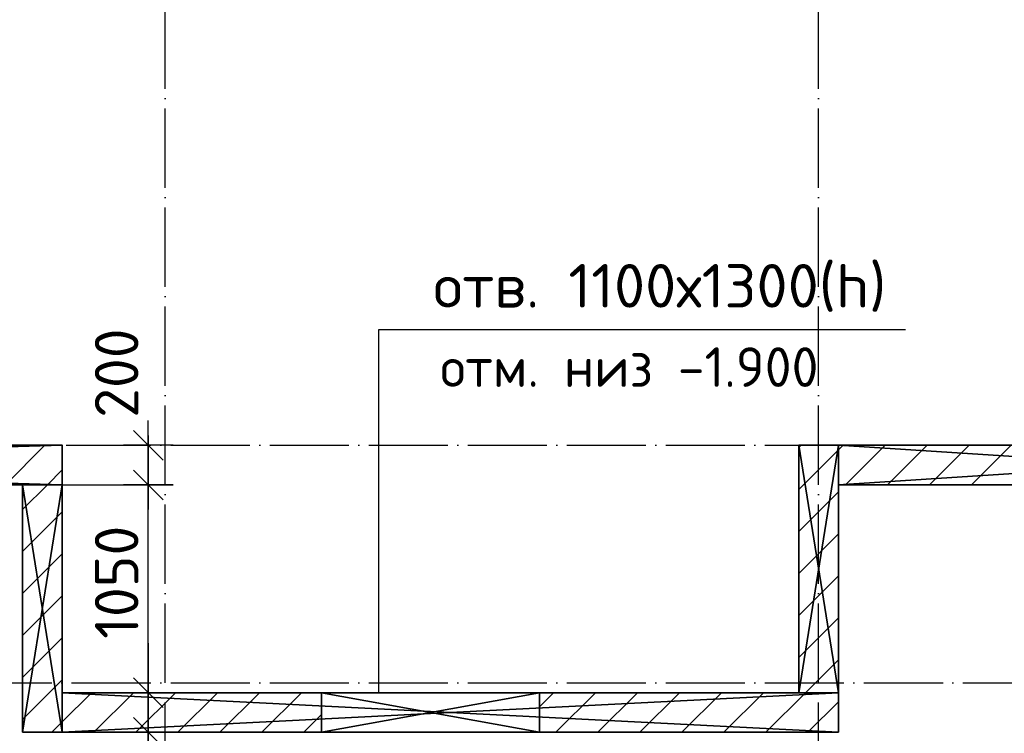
# Model space of a CAD drawing. Header units: millimetres. Extents: x 40580 to 559114, y -343730 to 81020.
# Tile 77 of 256: x 213926 to 218898, y -82259 to -78654. Entities that reach past the tile are written whole.
import ezdxf
from ezdxf.enums import TextEntityAlignment as Align

# ---------------------------------------------------------------- set-up
doc = ezdxf.new("R2010")
doc.units = ezdxf.units.MM
doc.linetypes.add('______11', pattern=[500, 400, -50, 0, -50])
doc.linetypes.add('______5', pattern=[1100, 800, -100, 100, -100])
for name, color, linetype in [('____________', 7, 'Continuous'), ('___________________', 253, '______5'), ('______________________', 7, 'Continuous'), ('________________________2', 7, 'Continuous')]:
    doc.layers.add(name, color=color, linetype=linetype)
doc.styles.add('ISOCPEUR', font='isocpeur.ttf')

# ---------------------------------------------------------------- blocks, each defined once
blk = doc.blocks.new('ALL_ML_STRICH')
at = {"color": 0, "linetype": 'ByBlock', "lineweight": -2}
for p, q in [((0, -0.5), (0, 0.5)), ((-0.3, -0.3), (0.3, 0.3)), ((-1, 0), (0.5, 0))]:
    blk.add_line(p, q, dxfattribs=at)

msp = doc.modelspace()

# ---------------------------------------------------------------- linework, layer by layer
at = {"layer": '____________', "color": 253, "linetype": '______11'}
for p, q in [((217860.5, -80815.2), (217871.6, -80804.1)), ((218095.9, -81004.1), (218295.9, -80804.1)), ((218520.1, -81004.1), (218720.1, -80804.1)), ((217860.5, -81239.4), (218060.5, -81039.4)), ((213940.5, -81341.1), (214140.5, -81141.1)), ((217860.5, -81663.7), (218060.5, -81463.7)), ((213940.5, -81765.3), (214140.5, -81565.3)), ((217894.4, -82054.1), (218060.5, -81888)), ((213940.5, -82189.6), (214140.5, -81989.6)), ((216550.5, -82125.2), (216621.6, -82054.1)), ((216845.9, -82254.1), (217045.9, -82054.1)), ((217270.1, -82254.1), (217470.1, -82054.1)), ((217694.4, -82254.1), (217894.4, -82054.1))]:
    msp.add_line(p, q, dxfattribs=at)
at = {"layer": '____________', "color": 253, "linetype": '______5'}
for p, q in [((218060.5, -80827.3), (218083.7, -80804.1)), ((218308, -81004.1), (218508, -80804.1)), ((218732.2, -81004.1), (218932.2, -80804.1)), ((217860.5, -81027.3), (218060.5, -80827.3)), ((213940.5, -81128.9), (214065.3, -81004.1)), ((217860.5, -81451.6), (218060.5, -81251.6)), ((213940.5, -81553.2), (214140.5, -81353.2)), ((217860.5, -81875.8), (218060.5, -81675.8)), ((213940.5, -81977.5), (214140.5, -81777.5)), ((214140.5, -82201.7), (214288.1, -82054.1)), ((216633.7, -82254.1), (216833.7, -82054.1)), ((217058, -82254.1), (217258, -82054.1)), ((217482.2, -82254.1), (217682.2, -82054.1)), ((217906.5, -82254.1), (218060.5, -82100.1)), ((214088.1, -82254.1), (214140.5, -82201.7))]:
    msp.add_line(p, q, dxfattribs=at)
at = {"layer": '____________', "color": 253, "linetype": '______11'}
for points in [[(213853.2, -81004.1), (213853.2, -81004.1), (213853.2, -81004.1), (213853.2, -81004.1), (214053.2, -80804.1)], [(214300.3, -82254.1), (214300.3, -82254.1), (214500.3, -82054.1)], [(214724.5, -82254.1), (214724.5, -82254.1), (214924.5, -82054.1)], [(215148.8, -82254.1), (215148.8, -82254.1), (215348.8, -82054.1)]]:
    msp.add_lwpolyline(points, dxfattribs=at)
at = {"layer": '____________', "color": 253, "linetype": '______5'}
for points in [[(214065.3, -81004.1), (214065.3, -81004.1), (214065.3, -81004.1), (214065.3, -81004.1), (214140.5, -80928.9)], [(214512.4, -82254.1), (214512.4, -82254.1), (214712.4, -82054.1)], [(214936.7, -82254.1), (214936.7, -82254.1), (215136.7, -82054.1)], [(215360.9, -82254.1), (215360.9, -82254.1), (215450.5, -82164.5)]]:
    msp.add_lwpolyline(points, dxfattribs=at)
at = {"layer": '___________________', "color": 253, "linetype": '______11'}
for p, q in [((214660.5, -85004.1), (214660.5, -64804.1)), ((214660.5, -85004.1), (214660.5, -64804.1)), ((217960.5, -85004.1), (217960.5, -64804.1)), ((217960.5, -85004.1), (217960.5, -64804.1)), ((177180.5, -80804.1), (224260.5, -80804.1)), ((177180.5, -80804.1), (224260.5, -80804.1)), ((177180.5, -82004.1), (224260.5, -82004.1)), ((177180.5, -82004.1), (224260.5, -82004.1))]:
    msp.add_line(p, q, dxfattribs=at)
at = {"layer": '______________________', "color": 253, "linetype": 'Continuous'}
for p, q in [((214160.5, -80804.1), (214575.1, -80804.1)), ((213960.5, -81004.1), (214575.1, -81004.1)), ((213960.5, -81004.1), (214575.1, -81004.1)), ((214160.5, -82054.1), (214575.1, -82054.1)), ((214160.5, -82054.1), (214575.1, -82054.1)), ((213960.5, -82254.1), (214575.1, -82254.1))]:
    msp.add_line(p, q, dxfattribs=at)
at = {"layer": '______________________', "color": 7, "linetype": 'Continuous'}
for p, q in [((214575.1, -81004.1), (214575.1, -80804.1)), ((214575.1, -82054.1), (214575.1, -81004.1)), ((214575.1, -82254.1), (214575.1, -82054.1))]:
    msp.add_line(p, q, dxfattribs=at)
at = {"layer": '________________________2', "color": 7, "linetype": 'Continuous'}
for p, q in [((215739.4, -82054.1), (215739.4, -80219.2)), ((215739.4, -80219.2), (218399.4, -80219.2))]:
    msp.add_line(p, q, dxfattribs=at)

# ---------------------------------------------------------------- block references
at = {"layer": '______________________', "color": 7, "linetype": 'Continuous', "xscale": 250, "yscale": 250, "zscale": 250}
for p, rotation in [((214575.1, -80804.1), 90), ((214575.1, -81004.1), 270), ((214575.1, -81004.1), 90), ((214575.1, -82054.1), 270), ((214575.1, -82054.1), 90), ((214575.1, -82254.1), 270)]:
    msp.add_blockref('ALL_ML_STRICH', p, dxfattribs=dict(at, rotation=rotation))

# ---------------------------------------------------------------- texts
at = {"layer": '______________________', "color": 7, "style": 'ISOCPEUR'}
for s, p in [('200', (214525.1, -80665.5)), ('1050', (214525.1, -81782.1))]:
    msp.add_text(s, height=220, rotation=90, dxfattribs=at).set_placement(p)
at = {"layer": '________________________2', "color": 7, "linetype": 'Continuous', "style": 'ISOCPEUR'}
for s, height, p, p2 in [('отв. 1100х1300(h)', 220, (216014.5, -80108.5), (218302.5, -80108.5)), ('отм. низ -1.900', 200, (216049.7, -80509.2), (217959.7, -80509.2))]:
    msp.add_text(s, height=height, dxfattribs=at).set_placement(p, p2, align=Align.FIT)

# ---------------------------------------------------------------- meshes
at = {"layer": '____________', "color": 7, "linetype": 'Continuous'}
mesh = msp.add_polyface(dxfattribs=at)
corners = [(214140.5, -80804.1, -3800), (207540.5, -80804.1, -3800), (207540.5, -80804.1, -350), (214140.5, -80804.1, -350), (213575.5, -80804.1, -474), (213563.6, -80804.1, -470.2), (213551.2, -80804.1, -471.5), (213540.4, -80804.1, -477.7), (213533.1, -80804.1, -487.8), (213530.5, -80804.1, -500), (213533.1, -80804.1, -512.2), (213540.4, -80804.1, -522.3), (213551.2, -80804.1, -528.5), (213563.6, -80804.1, -529.8), (213575.5, -80804.1, -526), (213584.8, -80804.1, -517.6), (213589.8, -80804.1, -506.2), (213589.8, -80804.1, -493.8), (213584.8, -80804.1, -482.4), (209295.1, -80804.1, -2069.8), (209289, -80804.1, -2053.9), (209281.2, -80804.1, -2038.8), (209272, -80804.1, -2024.5), (209261.3, -80804.1, -2011.3), (209249.2, -80804.1, -1999.2), (209236, -80804.1, -1988.5), (209221.8, -80804.1, -1979.3), (209206.6, -80804.1, -1971.5), (209190.7, -80804.1, -1965.5), (209174.3, -80804.1, -1961.1), (209157.5, -80804.1, -1958.4), (209140.5, -80804.1, -1957.5), (209123.5, -80804.1, -1958.4), (209106.7, -80804.1, -1961.1), (209090.3, -80804.1, -1965.5), (209074.4, -80804.1, -1971.5), (209059.3, -80804.1, -1979.3), (209045, -80804.1, -1988.5), (209031.8, -80804.1, -1999.2), (209019.7, -80804.1, -2011.3), (209009, -80804.1, -2024.5), (208999.8, -80804.1, -2038.8), (208992.1, -80804.1, -2053.9), (208986, -80804.1, -2069.8), (208981.6, -80804.1, -2086.2), (208978.9, -80804.1, -2103), (208978, -80804.1, -2120), (208978.9, -80804.1, -2137), (208981.6, -80804.1, -2153.8), (208986, -80804.1, -2170.2), (208992.1, -80804.1, -2186.1), (208999.8, -80804.1, -2201.2), (209009, -80804.1, -2215.5), (209019.7, -80804.1, -2228.7), (209031.8, -80804.1, -2240.8), (209045, -80804.1, -2251.5), (209059.3, -80804.1, -2260.7), (209074.4, -80804.1, -2268.5), (209090.3, -80804.1, -2274.5), (209106.7, -80804.1, -2278.9), (209123.5, -80804.1, -2281.6), (209140.5, -80804.1, -2282.5), (209157.5, -80804.1, -2281.6), (209174.3, -80804.1, -2278.9), (209190.7, -80804.1, -2274.5), (209206.6, -80804.1, -2268.5), (209221.8, -80804.1, -2260.7), (209236, -80804.1, -2251.5), (209249.2, -80804.1, -2240.8), (209261.3, -80804.1, -2228.7), (209272, -80804.1, -2215.5), (209281.2, -80804.1, -2201.2), (209289, -80804.1, -2186.1), (209295.1, -80804.1, -2170.2), (209299.5, -80804.1, -2153.8), (209302.1, -80804.1, -2137), (209303, -80804.1, -2120), (209302.1, -80804.1, -2103), (209299.5, -80804.1, -2086.2), (209895.1, -80804.1, -2069.8), (209889, -80804.1, -2053.9), (209881.2, -80804.1, -2038.8), (209872, -80804.1, -2024.5), (209861.3, -80804.1, -2011.3), (209849.2, -80804.1, -1999.2), (209836, -80804.1, -1988.5), (209821.8, -80804.1, -1979.3), (209806.6, -80804.1, -1971.5), (209790.7, -80804.1, -1965.5), (209774.3, -80804.1, -1961.1), (209757.5, -80804.1, -1958.4), (209740.5, -80804.1, -1957.5), (209723.5, -80804.1, -1958.4), (209706.7, -80804.1, -1961.1), (209690.3, -80804.1, -1965.5), (209674.4, -80804.1, -1971.5), (209659.3, -80804.1, -1979.3), (209645, -80804.1, -1988.5), (209631.8, -80804.1, -1999.2), (209619.7, -80804.1, -2011.3), (209609, -80804.1, -2024.5), (209599.8, -80804.1, -2038.8), (209592.1, -80804.1, -2053.9), (209586, -80804.1, -2069.8), (209581.6, -80804.1, -2086.2), (209578.9, -80804.1, -2103), (209578, -80804.1, -2120), (209578.9, -80804.1, -2137), (209581.6, -80804.1, -2153.8), (209586, -80804.1, -2170.2), (209592.1, -80804.1, -2186.1), (209599.8, -80804.1, -2201.2), (209609, -80804.1, -2215.5), (209619.7, -80804.1, -2228.7), (209631.8, -80804.1, -2240.8), (209645, -80804.1, -2251.5), (209659.3, -80804.1, -2260.7), (209674.4, -80804.1, -2268.5), (209690.3, -80804.1, -2274.5), (209706.7, -80804.1, -2278.9), (209723.5, -80804.1, -2281.6), (209740.5, -80804.1, -2282.5), (209757.5, -80804.1, -2281.6), (209774.3, -80804.1, -2278.9), (209790.7, -80804.1, -2274.5), (209806.6, -80804.1, -2268.5), (209821.8, -80804.1, -2260.7), (209836, -80804.1, -2251.5), (209849.2, -80804.1, -2240.8), (209861.3, -80804.1, -2228.7), (209872, -80804.1, -2215.5), (209881.2, -80804.1, -2201.2), (209889, -80804.1, -2186.1), (209895.1, -80804.1, -2170.2), (209899.5, -80804.1, -2153.8), (209902.1, -80804.1, -2137), (209903, -80804.1, -2120), (209902.1, -80804.1, -2103), (209899.5, -80804.1, -2086.2), (211395.1, -80804.1, -2069.8), (211389, -80804.1, -2053.9), (211381.2, -80804.1, -2038.8), (211372, -80804.1, -2024.5), (211361.3, -80804.1, -2011.3), (211349.2, -80804.1, -1999.2), (211336, -80804.1, -1988.5), (211321.8, -80804.1, -1979.3), (211306.6, -80804.1, -1971.5), (211290.7, -80804.1, -1965.5), (211274.3, -80804.1, -1961.1), (211257.5, -80804.1, -1958.4), (211240.5, -80804.1, -1957.5), (211223.5, -80804.1, -1958.4), (211206.7, -80804.1, -1961.1), (211190.3, -80804.1, -1965.5), (211174.4, -80804.1, -1971.5), (211159.3, -80804.1, -1979.3), (211145, -80804.1, -1988.5), (211131.8, -80804.1, -1999.2), (211119.7, -80804.1, -2011.3), (211109, -80804.1, -2024.5), (211099.8, -80804.1, -2038.8), (211092.1, -80804.1, -2053.9), (211086, -80804.1, -2069.8), (211081.6, -80804.1, -2086.2), (211078.9, -80804.1, -2103), (211078, -80804.1, -2120), (211078.9, -80804.1, -2137), (211081.6, -80804.1, -2153.8), (211086, -80804.1, -2170.2), (211092.1, -80804.1, -2186.1), (211099.8, -80804.1, -2201.2), (211109, -80804.1, -2215.5), (211119.7, -80804.1, -2228.7), (211131.8, -80804.1, -2240.8), (211145, -80804.1, -2251.5), (211159.3, -80804.1, -2260.7), (211174.4, -80804.1, -2268.5), (211190.3, -80804.1, -2274.5), (211206.7, -80804.1, -2278.9), (211223.5, -80804.1, -2281.6), (211240.5, -80804.1, -2282.5), (211257.5, -80804.1, -2281.6), (211274.3, -80804.1, -2278.9), (211290.7, -80804.1, -2274.5), (211306.6, -80804.1, -2268.5), (211321.8, -80804.1, -2260.7), (211336, -80804.1, -2251.5), (211349.2, -80804.1, -2240.8), (211361.3, -80804.1, -2228.7), (211372, -80804.1, -2215.5), (211381.2, -80804.1, -2201.2), (211389, -80804.1, -2186.1), (211395.1, -80804.1, -2170.2), (211399.5, -80804.1, -2153.8), (211402.1, -80804.1, -2137), (211403, -80804.1, -2120), (211402.1, -80804.1, -2103), (211399.5, -80804.1, -2086.2)]
mesh.append_faces([[corners[k] for k in face] for face in [(94, 19, 9), (25, 2, 9), (0, 73, 119), (0, 134, 180), (153, 136, 10), (14, 3, 139)]], dxfattribs={"vtx0": -1, "vtx1": -1, "vtx2": -1, "color": 7})
mesh.append_faces([[corners[k] for k in face] for face in [(3, 4, 5), (10, 136, 137), (80, 9, 10), (98, 78, 19), (44, 1, 2), (78, 98, 99), (105, 77, 78), (106, 76, 77), (107, 73, 74), (76, 106, 107), (135, 170, 171), (139, 3, 0), (11, 139, 140), (142, 10, 11), (166, 135, 136)]], dxfattribs={"vtx0": -1, "vtx2": -1, "color": 7})
mesh.append_faces([[corners[k] for k in face] for face in [(5, 6, 3), (2, 3, 6), (6, 7, 2), (7, 8, 2), (8, 9, 2), (137, 138, 10), (138, 79, 10), (79, 80, 10), (80, 81, 9), (81, 82, 9), (82, 83, 9), (83, 84, 9), (84, 85, 9), (85, 86, 9), (86, 87, 9), (87, 88, 9), (88, 89, 9), (89, 90, 9), (90, 91, 9), (91, 92, 9), (92, 93, 9), (93, 94, 9), (94, 95, 19), (95, 96, 19), (96, 97, 19), (97, 98, 19), (19, 20, 9), (20, 21, 9), (21, 22, 9), (22, 23, 9), (23, 24, 9), (24, 25, 9), (25, 26, 2), (26, 27, 2), (27, 28, 2), (28, 29, 2), (29, 30, 2), (30, 31, 2), (31, 32, 2), (32, 33, 2), (33, 34, 2), (34, 35, 2), (35, 36, 2), (36, 37, 2), (37, 38, 2), (38, 39, 2), (39, 40, 2), (40, 41, 2), (41, 42, 2), (42, 43, 2), (43, 44, 2), (44, 45, 1), (45, 46, 1), (46, 47, 1), (47, 48, 1), (48, 49, 1), (49, 50, 1), (50, 51, 1), (51, 52, 1), (52, 53, 1), (53, 54, 1), (54, 55, 1), (55, 56, 1), (56, 57, 1), (57, 58, 1), (58, 59, 1), (59, 60, 1), (60, 61, 1), (61, 62, 1), (62, 63, 1), (63, 64, 1), (64, 65, 1), (65, 66, 1), (66, 67, 1), (67, 68, 1), (0, 1, 68), (68, 69, 0), (69, 70, 0), (70, 71, 0), (71, 72, 0), (72, 73, 0), (99, 100, 78), (100, 101, 78), (101, 102, 78), (102, 103, 78), (103, 104, 78), (104, 105, 78), (105, 106, 77), (74, 75, 107), (75, 76, 107), (107, 108, 73), (108, 109, 73), (109, 110, 73), (110, 111, 73), (111, 112, 73), (112, 113, 73), (113, 114, 73), (114, 115, 73), (115, 116, 73), (116, 117, 73), (117, 118, 73), (118, 119, 73), (119, 120, 0), (120, 121, 0), (121, 122, 0), (122, 123, 0), (123, 124, 0), (124, 125, 0), (125, 126, 0), (126, 127, 0), (127, 128, 0), (128, 129, 0), (129, 130, 0), (130, 131, 0), (131, 132, 0), (132, 133, 0), (133, 134, 0), (134, 135, 171), (171, 172, 134), (172, 173, 134), (173, 174, 134), (174, 175, 134), (175, 176, 134), (176, 177, 134), (177, 178, 134), (178, 179, 134), (179, 180, 134), (180, 181, 0), (181, 182, 0), (182, 183, 0), (183, 184, 0), (184, 185, 0), (185, 186, 0), (186, 187, 0), (187, 188, 0), (188, 189, 0), (189, 190, 0), (190, 191, 0), (191, 192, 0), (192, 193, 0), (193, 194, 0), (194, 195, 0), (195, 196, 0), (196, 197, 0), (197, 198, 0), (198, 139, 0), (140, 141, 11), (141, 142, 11), (142, 143, 10), (143, 144, 10), (144, 145, 10), (145, 146, 10), (146, 147, 10), (147, 148, 10), (148, 149, 10), (149, 150, 10), (150, 151, 10), (151, 152, 10), (152, 153, 10), (153, 154, 136), (154, 155, 136), (155, 156, 136), (156, 157, 136), (157, 158, 136), (158, 159, 136), (159, 160, 136), (160, 161, 136), (161, 162, 136), (162, 163, 136), (163, 164, 136), (164, 165, 136), (165, 166, 136), (166, 167, 135), (167, 168, 135), (168, 169, 135), (169, 170, 135), (11, 12, 139), (12, 13, 139), (13, 14, 139), (14, 15, 3), (15, 16, 3), (16, 17, 3), (17, 18, 3), (18, 4, 3)]], dxfattribs={"vtx1": -1, "vtx2": -1, "color": 7})
mesh = msp.add_polyface(dxfattribs=at)
corners = [(207540.5, -81004.1, -3800), (207540.5, -80804.1, -3800), (214140.5, -80804.1, -3800), (214140.5, -81004.1, -3800)]
mesh.append_faces([[corners[k] for k in face] for face in [(1, 2, 0)]], dxfattribs={"vtx1": -1, "color": 7})
mesh.append_faces([[corners[k] for k in face] for face in [(2, 3, 0)]], dxfattribs={"vtx2": -1, "color": 7})
mesh = msp.add_polyface(dxfattribs=at)
corners = [(207540.5, -80804.1, -350), (207540.5, -81004.1, -350), (214140.5, -81004.1, -350), (214140.5, -80804.1, -350)]
mesh.append_faces([[corners[k] for k in face] for face in [(1, 2, 0)]], dxfattribs={"vtx1": -1, "color": 7})
mesh.append_faces([[corners[k] for k in face] for face in [(2, 3, 0)]], dxfattribs={"vtx2": -1, "color": 7})
mesh = msp.add_polyface(dxfattribs=at)
corners = [(214140.5, -81004.1, -3800), (214140.5, -80804.1, -3800), (214140.5, -80804.1, -350), (214140.5, -81004.1, -350)]
mesh.append_faces([[corners[k] for k in face] for face in [(1, 2, 0)]], dxfattribs={"vtx1": -1, "color": 7})
mesh.append_faces([[corners[k] for k in face] for face in [(2, 3, 0)]], dxfattribs={"vtx2": -1, "color": 7})
mesh = msp.add_polyface(dxfattribs=at)
corners = [(217860.5, -80804.1, -3800), (217860.5, -82054.1, -3800), (217860.5, -82054.1, -350), (217860.5, -80804.1, -350)]
mesh.append_faces([[corners[k] for k in face] for face in [(1, 2, 0)]], dxfattribs={"vtx1": -1, "color": 7})
mesh.append_faces([[corners[k] for k in face] for face in [(2, 3, 0)]], dxfattribs={"vtx2": -1, "color": 7})
mesh = msp.add_polyface(dxfattribs=at)
corners = [(218060.5, -80804.1, -3800), (217860.5, -80804.1, -3800), (217860.5, -80804.1, -350), (218060.5, -80804.1, -350)]
mesh.append_faces([[corners[k] for k in face] for face in [(1, 2, 0)]], dxfattribs={"vtx1": -1, "color": 7})
mesh.append_faces([[corners[k] for k in face] for face in [(2, 3, 0)]], dxfattribs={"vtx2": -1, "color": 7})
mesh = msp.add_polyface(dxfattribs=at)
corners = [(217860.5, -82054.1, -350), (218060.5, -82054.1, -350), (218060.5, -80804.1, -350), (217860.5, -80804.1, -350)]
mesh.append_faces([[corners[k] for k in face] for face in [(1, 2, 0)]], dxfattribs={"vtx1": -1, "color": 7})
mesh.append_faces([[corners[k] for k in face] for face in [(2, 3, 0)]], dxfattribs={"vtx2": -1, "color": 7})
mesh = msp.add_polyface(dxfattribs=at)
corners = [(218060.5, -82054.1, -3800), (217860.5, -82054.1, -3800), (217860.5, -80804.1, -3800), (218060.5, -80804.1, -3800)]
mesh.append_faces([[corners[k] for k in face] for face in [(1, 2, 0)]], dxfattribs={"vtx1": -1, "color": 7})
mesh.append_faces([[corners[k] for k in face] for face in [(2, 3, 0)]], dxfattribs={"vtx2": -1, "color": 7})
mesh = msp.add_polyface(dxfattribs=at)
corners = [(221160.5, -80804.1, -3800), (218060.5, -80804.1, -3800), (218060.5, -80804.1, -350), (221160.5, -80804.1, -350)]
mesh.append_faces([[corners[k] for k in face] for face in [(1, 2, 0)]], dxfattribs={"vtx1": -1, "color": 7})
mesh.append_faces([[corners[k] for k in face] for face in [(2, 3, 0)]], dxfattribs={"vtx2": -1, "color": 7})
mesh = msp.add_polyface(dxfattribs=at)
corners = [(218060.5, -80804.1, -3800), (218060.5, -81004.1, -3800), (218060.5, -81004.1, -350), (218060.5, -80804.1, -350)]
mesh.append_faces([[corners[k] for k in face] for face in [(1, 2, 0)]], dxfattribs={"vtx1": -1, "color": 7})
mesh.append_faces([[corners[k] for k in face] for face in [(2, 3, 0)]], dxfattribs={"vtx2": -1, "color": 7})
mesh = msp.add_polyface(dxfattribs=at)
corners = [(218060.5, -80804.1, -350), (218060.5, -81004.1, -350), (221160.5, -81004.1, -350), (221160.5, -80804.1, -350)]
mesh.append_faces([[corners[k] for k in face] for face in [(1, 2, 0)]], dxfattribs={"vtx1": -1, "color": 7})
mesh.append_faces([[corners[k] for k in face] for face in [(2, 3, 0)]], dxfattribs={"vtx2": -1, "color": 7})
mesh = msp.add_polyface(dxfattribs=at)
corners = [(218060.5, -81004.1, -3800), (218060.5, -80804.1, -3800), (221160.5, -80804.1, -3800), (221160.5, -81004.1, -3800)]
mesh.append_faces([[corners[k] for k in face] for face in [(1, 2, 0)]], dxfattribs={"vtx1": -1, "color": 7})
mesh.append_faces([[corners[k] for k in face] for face in [(2, 3, 0)]], dxfattribs={"vtx2": -1, "color": 7})
mesh = msp.add_polyface(dxfattribs=at)
corners = [(218060.5, -82054.1, -3800), (218060.5, -80804.1, -3800), (218060.5, -80804.1, -350), (218060.5, -82054.1, -350)]
mesh.append_faces([[corners[k] for k in face] for face in [(1, 2, 0)]], dxfattribs={"vtx1": -1, "color": 7})
mesh.append_faces([[corners[k] for k in face] for face in [(2, 3, 0)]], dxfattribs={"vtx2": -1, "color": 7})
mesh = msp.add_polyface(dxfattribs=at)
corners = [(207540.5, -81004.1, -3800), (214140.5, -81004.1, -3800), (214140.5, -81004.1, -350), (207540.5, -81004.1, -350), (213578.1, -81004.1, -524.3), (213566.7, -81004.1, -529.3), (213554.3, -81004.1, -529.3), (213542.9, -81004.1, -524.3), (213534.5, -81004.1, -515), (213530.7, -81004.1, -503.1), (213532, -81004.1, -490.7), (213538.2, -81004.1, -479.9), (213548.3, -81004.1, -472.6), (213560.5, -81004.1, -470), (213572.7, -81004.1, -472.6), (213582.8, -81004.1, -479.9), (213589, -81004.1, -490.7), (213590.3, -81004.1, -503.1), (213586.5, -81004.1, -515), (209299.5, -81004.1, -2153.8), (209295.1, -81004.1, -2170.2), (209289, -81004.1, -2186.1), (209281.2, -81004.1, -2201.2), (209272, -81004.1, -2215.5), (209261.3, -81004.1, -2228.7), (209249.2, -81004.1, -2240.8), (209236, -81004.1, -2251.5), (209221.8, -81004.1, -2260.7), (209206.6, -81004.1, -2268.5), (209190.7, -81004.1, -2274.5), (209174.3, -81004.1, -2278.9), (209157.5, -81004.1, -2281.6), (209140.5, -81004.1, -2282.5), (209123.5, -81004.1, -2281.6), (209106.7, -81004.1, -2278.9), (209090.3, -81004.1, -2274.5), (209074.4, -81004.1, -2268.5), (209059.3, -81004.1, -2260.7), (209045, -81004.1, -2251.5), (209031.8, -81004.1, -2240.8), (209019.7, -81004.1, -2228.7), (209009, -81004.1, -2215.5), (208999.8, -81004.1, -2201.2), (208992.1, -81004.1, -2186.1), (208986, -81004.1, -2170.2), (208981.6, -81004.1, -2153.8), (208978.9, -81004.1, -2137), (208978, -81004.1, -2120), (208978.9, -81004.1, -2103), (208981.6, -81004.1, -2086.2), (208986, -81004.1, -2069.8), (208992.1, -81004.1, -2053.9), (208999.8, -81004.1, -2038.8), (209009, -81004.1, -2024.5), (209019.7, -81004.1, -2011.3), (209031.8, -81004.1, -1999.2), (209045, -81004.1, -1988.5), (209059.3, -81004.1, -1979.3), (209074.4, -81004.1, -1971.5), (209090.3, -81004.1, -1965.5), (209106.7, -81004.1, -1961.1), (209123.5, -81004.1, -1958.4), (209140.5, -81004.1, -1957.5), (209157.5, -81004.1, -1958.4), (209174.3, -81004.1, -1961.1), (209190.7, -81004.1, -1965.5), (209206.6, -81004.1, -1971.5), (209221.8, -81004.1, -1979.3), (209236, -81004.1, -1988.5), (209249.2, -81004.1, -1999.2), (209261.3, -81004.1, -2011.3), (209272, -81004.1, -2024.5), (209281.2, -81004.1, -2038.8), (209289, -81004.1, -2053.9), (209295.1, -81004.1, -2069.8), (209299.5, -81004.1, -2086.2), (209302.1, -81004.1, -2103), (209303, -81004.1, -2120), (209302.1, -81004.1, -2137), (209899.5, -81004.1, -2153.8), (209895.1, -81004.1, -2170.2), (209889, -81004.1, -2186.1), (209881.2, -81004.1, -2201.2), (209872, -81004.1, -2215.5), (209861.3, -81004.1, -2228.7), (209849.2, -81004.1, -2240.8), (209836, -81004.1, -2251.5), (209821.8, -81004.1, -2260.7), (209806.6, -81004.1, -2268.5), (209790.7, -81004.1, -2274.5), (209774.3, -81004.1, -2278.9), (209757.5, -81004.1, -2281.6), (209740.5, -81004.1, -2282.5), (209723.5, -81004.1, -2281.6), (209706.7, -81004.1, -2278.9), (209690.3, -81004.1, -2274.5), (209674.4, -81004.1, -2268.5), (209659.3, -81004.1, -2260.7), (209645, -81004.1, -2251.5), (209631.8, -81004.1, -2240.8), (209619.7, -81004.1, -2228.7), (209609, -81004.1, -2215.5), (209599.8, -81004.1, -2201.2), (209592.1, -81004.1, -2186.1), (209586, -81004.1, -2170.2), (209581.6, -81004.1, -2153.8), (209578.9, -81004.1, -2137), (209578, -81004.1, -2120), (209578.9, -81004.1, -2103), (209581.6, -81004.1, -2086.2), (209586, -81004.1, -2069.8), (209592.1, -81004.1, -2053.9), (209599.8, -81004.1, -2038.8), (209609, -81004.1, -2024.5), (209619.7, -81004.1, -2011.3), (209631.8, -81004.1, -1999.2), (209645, -81004.1, -1988.5), (209659.3, -81004.1, -1979.3), (209674.4, -81004.1, -1971.5), (209690.3, -81004.1, -1965.5), (209706.7, -81004.1, -1961.1), (209723.5, -81004.1, -1958.4), (209740.5, -81004.1, -1957.5), (209757.5, -81004.1, -1958.4), (209774.3, -81004.1, -1961.1), (209790.7, -81004.1, -1965.5), (209806.6, -81004.1, -1971.5), (209821.8, -81004.1, -1979.3), (209836, -81004.1, -1988.5), (209849.2, -81004.1, -1999.2), (209861.3, -81004.1, -2011.3), (209872, -81004.1, -2024.5), (209881.2, -81004.1, -2038.8), (209889, -81004.1, -2053.9), (209895.1, -81004.1, -2069.8), (209899.5, -81004.1, -2086.2), (209902.1, -81004.1, -2103), (209903, -81004.1, -2120), (209902.1, -81004.1, -2137), (211399.5, -81004.1, -2153.8), (211395.1, -81004.1, -2170.2), (211389, -81004.1, -2186.1), (211381.2, -81004.1, -2201.2), (211372, -81004.1, -2215.5), (211361.3, -81004.1, -2228.7), (211349.2, -81004.1, -2240.8), (211336, -81004.1, -2251.5), (211321.8, -81004.1, -2260.7), (211306.6, -81004.1, -2268.5), (211290.7, -81004.1, -2274.5), (211274.3, -81004.1, -2278.9), (211257.5, -81004.1, -2281.6), (211240.5, -81004.1, -2282.5), (211223.5, -81004.1, -2281.6), (211206.7, -81004.1, -2278.9), (211190.3, -81004.1, -2274.5), (211174.4, -81004.1, -2268.5), (211159.3, -81004.1, -2260.7), (211145, -81004.1, -2251.5), (211131.8, -81004.1, -2240.8), (211119.7, -81004.1, -2228.7), (211109, -81004.1, -2215.5), (211099.8, -81004.1, -2201.2), (211092.1, -81004.1, -2186.1), (211086, -81004.1, -2170.2), (211081.6, -81004.1, -2153.8), (211078.9, -81004.1, -2137), (211078, -81004.1, -2120), (211078.9, -81004.1, -2103), (211081.6, -81004.1, -2086.2), (211086, -81004.1, -2069.8), (211092.1, -81004.1, -2053.9), (211099.8, -81004.1, -2038.8), (211109, -81004.1, -2024.5), (211119.7, -81004.1, -2011.3), (211131.8, -81004.1, -1999.2), (211145, -81004.1, -1988.5), (211159.3, -81004.1, -1979.3), (211174.4, -81004.1, -1971.5), (211190.3, -81004.1, -1965.5), (211206.7, -81004.1, -1961.1), (211223.5, -81004.1, -1958.4), (211240.5, -81004.1, -1957.5), (211257.5, -81004.1, -1958.4), (211274.3, -81004.1, -1961.1), (211290.7, -81004.1, -1965.5), (211306.6, -81004.1, -1971.5), (211321.8, -81004.1, -1979.3), (211336, -81004.1, -1988.5), (211349.2, -81004.1, -1999.2), (211361.3, -81004.1, -2011.3), (211372, -81004.1, -2024.5), (211381.2, -81004.1, -2038.8), (211389, -81004.1, -2053.9), (211395.1, -81004.1, -2069.8), (211399.5, -81004.1, -2086.2), (211402.1, -81004.1, -2103), (211403, -81004.1, -2120), (211402.1, -81004.1, -2137)]
mesh.append_faces([[corners[k] for k in face] for face in [(74, 2, 5), (2, 74, 120), (2, 135, 181), (154, 138, 1), (95, 20, 1), (9, 3, 69)]], dxfattribs={"vtx0": -1, "vtx1": -1, "vtx2": -1, "color": 7})
mesh.append_faces([[corners[k] for k in face] for face in [(2, 4, 5), (19, 99, 100), (106, 78, 19), (107, 77, 78), (108, 74, 75), (77, 107, 108), (136, 171, 172), (195, 1, 2), (137, 164, 165), (167, 136, 137), (1, 139, 140), (164, 137, 138), (99, 19, 20), (26, 0, 1), (50, 3, 0), (74, 8, 9), (13, 2, 3)]], dxfattribs={"vtx0": -1, "vtx2": -1, "color": 7})
mesh.append_faces([[corners[k] for k in face] for face in [(5, 6, 74), (6, 7, 74), (7, 8, 74), (100, 101, 19), (101, 102, 19), (102, 103, 19), (103, 104, 19), (104, 105, 19), (105, 106, 19), (106, 107, 78), (75, 76, 108), (76, 77, 108), (108, 109, 74), (109, 110, 74), (110, 111, 74), (111, 112, 74), (112, 113, 74), (113, 114, 74), (114, 115, 74), (115, 116, 74), (116, 117, 74), (117, 118, 74), (118, 119, 74), (119, 120, 74), (120, 121, 2), (121, 122, 2), (122, 123, 2), (123, 124, 2), (124, 125, 2), (125, 126, 2), (126, 127, 2), (127, 128, 2), (128, 129, 2), (129, 130, 2), (130, 131, 2), (131, 132, 2), (132, 133, 2), (133, 134, 2), (134, 135, 2), (135, 136, 172), (172, 173, 135), (173, 174, 135), (174, 175, 135), (175, 176, 135), (176, 177, 135), (177, 178, 135), (178, 179, 135), (179, 180, 135), (180, 181, 135), (181, 182, 2), (182, 183, 2), (183, 184, 2), (184, 185, 2), (185, 186, 2), (186, 187, 2), (187, 188, 2), (188, 189, 2), (189, 190, 2), (190, 191, 2), (191, 192, 2), (192, 193, 2), (193, 194, 2), (194, 195, 2), (195, 196, 1), (196, 197, 1), (197, 198, 1), (198, 139, 1), (165, 166, 137), (166, 167, 137), (167, 168, 136), (168, 169, 136), (169, 170, 136), (170, 171, 136), (140, 141, 1), (141, 142, 1), (142, 143, 1), (143, 144, 1), (144, 145, 1), (145, 146, 1), (146, 147, 1), (147, 148, 1), (148, 149, 1), (149, 150, 1), (150, 151, 1), (151, 152, 1), (152, 153, 1), (153, 154, 1), (154, 155, 138), (155, 156, 138), (156, 157, 138), (157, 158, 138), (158, 159, 138), (159, 160, 138), (160, 161, 138), (161, 162, 138), (162, 163, 138), (163, 164, 138), (138, 79, 1), (79, 80, 1), (80, 81, 1), (81, 82, 1), (82, 83, 1), (83, 84, 1), (84, 85, 1), (85, 86, 1), (86, 87, 1), (87, 88, 1), (88, 89, 1), (89, 90, 1), (90, 91, 1), (91, 92, 1), (92, 93, 1), (93, 94, 1), (94, 95, 1), (95, 96, 20), (96, 97, 20), (97, 98, 20), (98, 99, 20), (20, 21, 1), (21, 22, 1), (22, 23, 1), (23, 24, 1), (24, 25, 1), (25, 26, 1), (26, 27, 0), (27, 28, 0), (28, 29, 0), (29, 30, 0), (30, 31, 0), (31, 32, 0), (32, 33, 0), (33, 34, 0), (34, 35, 0), (35, 36, 0), (36, 37, 0), (37, 38, 0), (38, 39, 0), (39, 40, 0), (40, 41, 0), (41, 42, 0), (42, 43, 0), (43, 44, 0), (44, 45, 0), (45, 46, 0), (46, 47, 0), (47, 48, 0), (48, 49, 0), (49, 50, 0), (50, 51, 3), (51, 52, 3), (52, 53, 3), (53, 54, 3), (54, 55, 3), (55, 56, 3), (56, 57, 3), (57, 58, 3), (58, 59, 3), (59, 60, 3), (60, 61, 3), (61, 62, 3), (62, 63, 3), (63, 64, 3), (64, 65, 3), (65, 66, 3), (66, 67, 3), (67, 68, 3), (68, 69, 3), (69, 70, 9), (70, 71, 9), (71, 72, 9), (72, 73, 9), (73, 74, 9), (9, 10, 3), (10, 11, 3), (11, 12, 3), (12, 13, 3), (13, 14, 2), (14, 15, 2), (15, 16, 2), (16, 17, 2), (17, 18, 2), (18, 4, 2)]], dxfattribs={"vtx1": -1, "vtx2": -1, "color": 7})
mesh = msp.add_polyface(dxfattribs=at)
corners = [(213940.5, -81004.1, -3800), (213940.5, -82254.1, -3800), (213940.5, -82254.1, -350), (213940.5, -81004.1, -350)]
mesh.append_faces([[corners[k] for k in face] for face in [(1, 2, 0)]], dxfattribs={"vtx1": -1, "color": 7})
mesh.append_faces([[corners[k] for k in face] for face in [(2, 3, 0)]], dxfattribs={"vtx2": -1, "color": 7})
mesh = msp.add_polyface(dxfattribs=at)
corners = [(214140.5, -81004.1, -3800), (213940.5, -81004.1, -3800), (213940.5, -81004.1, -350), (214140.5, -81004.1, -350)]
mesh.append_faces([[corners[k] for k in face] for face in [(1, 2, 0)]], dxfattribs={"vtx1": -1, "color": 7})
mesh.append_faces([[corners[k] for k in face] for face in [(2, 3, 0)]], dxfattribs={"vtx2": -1, "color": 7})
mesh = msp.add_polyface(dxfattribs=at)
corners = [(214140.5, -81004.1, -350), (213940.5, -81004.1, -350), (213940.5, -82254.1, -350), (214140.5, -82254.1, -350)]
mesh.append_faces([[corners[k] for k in face] for face in [(1, 2, 0)]], dxfattribs={"vtx1": -1, "color": 7})
mesh.append_faces([[corners[k] for k in face] for face in [(2, 3, 0)]], dxfattribs={"vtx2": -1, "color": 7})
mesh = msp.add_polyface(dxfattribs=at)
corners = [(213940.5, -81004.1, -3800), (214140.5, -81004.1, -3800), (214140.5, -82254.1, -3800), (213940.5, -82254.1, -3800)]
mesh.append_faces([[corners[k] for k in face] for face in [(1, 2, 0)]], dxfattribs={"vtx1": -1, "color": 7})
mesh.append_faces([[corners[k] for k in face] for face in [(2, 3, 0)]], dxfattribs={"vtx2": -1, "color": 7})
mesh = msp.add_polyface(dxfattribs=at)
corners = [(214140.5, -82254.1, -3800), (214140.5, -81004.1, -3800), (214140.5, -81004.1, -350), (214140.5, -82254.1, -350)]
mesh.append_faces([[corners[k] for k in face] for face in [(1, 2, 0)]], dxfattribs={"vtx1": -1, "color": 7})
mesh.append_faces([[corners[k] for k in face] for face in [(2, 3, 0)]], dxfattribs={"vtx2": -1, "color": 7})
mesh = msp.add_polyface(dxfattribs=at)
corners = [(218060.5, -81004.1, -3800), (221160.5, -81004.1, -3800), (221160.5, -81004.1, -350), (218060.5, -81004.1, -350)]
mesh.append_faces([[corners[k] for k in face] for face in [(1, 2, 0)]], dxfattribs={"vtx1": -1, "color": 7})
mesh.append_faces([[corners[k] for k in face] for face in [(2, 3, 0)]], dxfattribs={"vtx2": -1, "color": 7})
mesh = msp.add_polyface(dxfattribs=at)
corners = [(214140.5, -82054.1, -3800), (214140.5, -82254.1, -3800), (214140.5, -82254.1, -350), (214140.5, -82054.1, -350)]
mesh.append_faces([[corners[k] for k in face] for face in [(1, 2, 0)]], dxfattribs={"vtx1": -1, "color": 7})
mesh.append_faces([[corners[k] for k in face] for face in [(2, 3, 0)]], dxfattribs={"vtx2": -1, "color": 7})
mesh = msp.add_polyface(dxfattribs=at)
corners = [(214140.5, -82254.1, -3800), (214140.5, -82054.1, -3800), (218060.5, -82054.1, -3800), (218060.5, -82254.1, -3800)]
mesh.append_faces([[corners[k] for k in face] for face in [(1, 2, 0)]], dxfattribs={"vtx1": -1, "color": 7})
mesh.append_faces([[corners[k] for k in face] for face in [(2, 3, 0)]], dxfattribs={"vtx2": -1, "color": 7})
mesh = msp.add_polyface(dxfattribs=at)
corners = [(214140.5, -82054.1, -350), (214140.5, -82254.1, -350), (218060.5, -82254.1, -350), (218060.5, -82054.1, -350)]
mesh.append_faces([[corners[k] for k in face] for face in [(1, 2, 0)]], dxfattribs={"vtx1": -1, "color": 7})
mesh.append_faces([[corners[k] for k in face] for face in [(2, 3, 0)]], dxfattribs={"vtx2": -1, "color": 7})
mesh = msp.add_polyface(dxfattribs=at)
corners = [(218060.5, -82054.1, -3800), (214140.5, -82054.1, -3800), (214140.5, -82054.1, -350), (218060.5, -82054.1, -350), (216550.5, -82054.1, -600), (215450.5, -82054.1, -600), (215450.5, -82054.1, -1900), (216550.5, -82054.1, -1900)]
mesh.append_faces([[corners[k] for k in face] for face in [(3, 4, 5), (7, 0, 1), (7, 3, 0)]], dxfattribs={"vtx0": -1, "vtx2": -1, "color": 7})
mesh.append_faces([[corners[k] for k in face] for face in [(2, 3, 5), (5, 6, 2), (1, 2, 6), (6, 7, 1), (7, 4, 3)]], dxfattribs={"vtx1": -1, "vtx2": -1, "color": 7})
mesh = msp.add_polyface(dxfattribs=at)
corners = [(215450.5, -82054.1, -1900), (215450.5, -82054.1, -600), (215450.5, -82254.1, -600), (215450.5, -82254.1, -1900)]
mesh.append_faces([[corners[k] for k in face] for face in [(1, 2, 0)]], dxfattribs={"vtx1": -1, "color": 7})
mesh.append_faces([[corners[k] for k in face] for face in [(2, 3, 0)]], dxfattribs={"vtx2": -1, "color": 7})
mesh = msp.add_polyface(dxfattribs=at)
corners = [(215450.5, -82254.1, -1900), (216550.5, -82254.1, -1900), (216550.5, -82054.1, -1900), (215450.5, -82054.1, -1900)]
mesh.append_faces([[corners[k] for k in face] for face in [(1, 2, 0)]], dxfattribs={"vtx1": -1, "color": 7})
mesh.append_faces([[corners[k] for k in face] for face in [(2, 3, 0)]], dxfattribs={"vtx2": -1, "color": 7})
mesh = msp.add_polyface(dxfattribs=at)
corners = [(215450.5, -82054.1, -600), (216550.5, -82054.1, -600), (216550.5, -82254.1, -600), (215450.5, -82254.1, -600)]
mesh.append_faces([[corners[k] for k in face] for face in [(1, 2, 0)]], dxfattribs={"vtx1": -1, "color": 7})
mesh.append_faces([[corners[k] for k in face] for face in [(2, 3, 0)]], dxfattribs={"vtx2": -1, "color": 7})
mesh = msp.add_polyface(dxfattribs=at)
corners = [(216550.5, -82254.1, -1900), (216550.5, -82254.1, -600), (216550.5, -82054.1, -600), (216550.5, -82054.1, -1900)]
mesh.append_faces([[corners[k] for k in face] for face in [(1, 2, 0)]], dxfattribs={"vtx1": -1, "color": 7})
mesh.append_faces([[corners[k] for k in face] for face in [(2, 3, 0)]], dxfattribs={"vtx2": -1, "color": 7})
mesh = msp.add_polyface(dxfattribs=at)
corners = [(217860.5, -82054.1, -3800), (218060.5, -82054.1, -3800), (218060.5, -82054.1, -350), (217860.5, -82054.1, -350)]
mesh.append_faces([[corners[k] for k in face] for face in [(1, 2, 0)]], dxfattribs={"vtx1": -1, "color": 7})
mesh.append_faces([[corners[k] for k in face] for face in [(2, 3, 0)]], dxfattribs={"vtx2": -1, "color": 7})
mesh = msp.add_polyface(dxfattribs=at)
corners = [(218060.5, -82254.1, -3800), (218060.5, -82054.1, -3800), (218060.5, -82054.1, -350), (218060.5, -82254.1, -350)]
mesh.append_faces([[corners[k] for k in face] for face in [(1, 2, 0)]], dxfattribs={"vtx1": -1, "color": 7})
mesh.append_faces([[corners[k] for k in face] for face in [(2, 3, 0)]], dxfattribs={"vtx2": -1, "color": 7})
mesh = msp.add_polyface(dxfattribs=at)
corners = [(213940.5, -82254.1, -3800), (214140.5, -82254.1, -3800), (214140.5, -82254.1, -350), (213940.5, -82254.1, -350)]
mesh.append_faces([[corners[k] for k in face] for face in [(1, 2, 0)]], dxfattribs={"vtx1": -1, "color": 7})
mesh.append_faces([[corners[k] for k in face] for face in [(2, 3, 0)]], dxfattribs={"vtx2": -1, "color": 7})
mesh = msp.add_polyface(dxfattribs=at)
corners = [(214140.5, -82254.1, -3800), (218060.5, -82254.1, -3800), (218060.5, -82254.1, -350), (214140.5, -82254.1, -350), (215450.5, -82254.1, -600), (216550.5, -82254.1, -600), (216550.5, -82254.1, -1900), (215450.5, -82254.1, -1900)]
mesh.append_faces([[corners[k] for k in face] for face in [(3, 4, 5), (7, 0, 1), (7, 3, 0)]], dxfattribs={"vtx0": -1, "vtx2": -1, "color": 7})
mesh.append_faces([[corners[k] for k in face] for face in [(2, 3, 5), (5, 6, 2), (1, 2, 6), (6, 7, 1), (7, 4, 3)]], dxfattribs={"vtx1": -1, "vtx2": -1, "color": 7})

doc.saveas('drawing.dxf')
